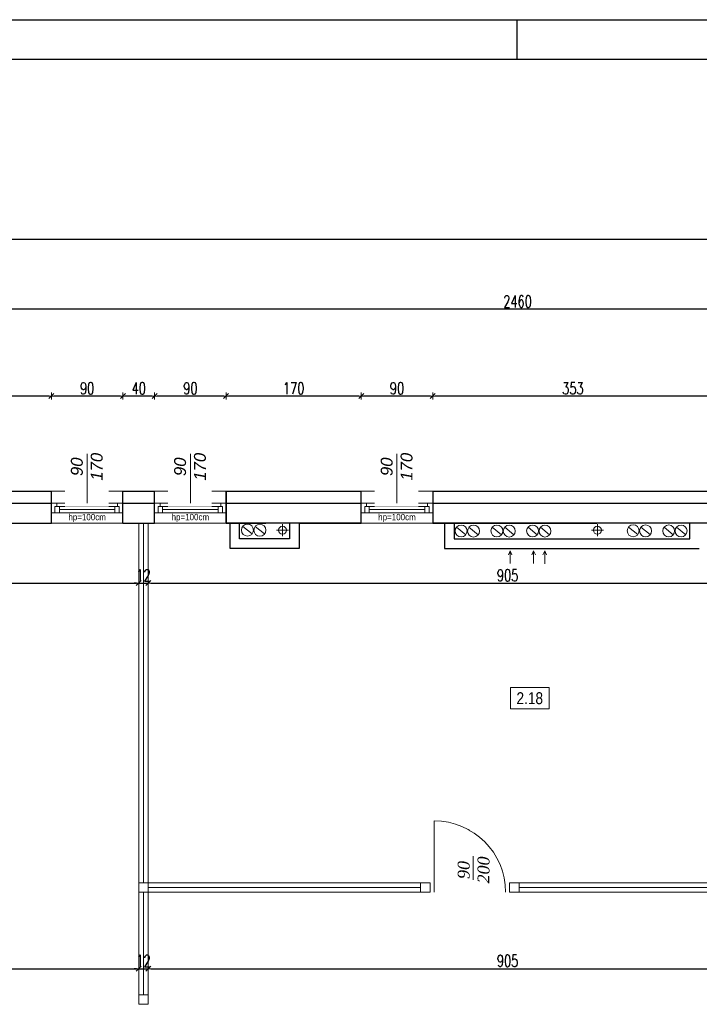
# Model space of a CAD drawing. Header units: millimetres. Extents: x 64838 to 107664, y -36848 to 0.
# Tile 84 of 109: x 86999 to 87855, y -28131 to -26891. Entities that reach past the tile are written whole.
import ezdxf

# ---------------------------------------------------------------- set-up
doc = ezdxf.new("R2010")
doc.units = ezdxf.units.MM
doc.layers.get('Defpoints').update_dxf_attribs({"color": 30})
for name, color, linetype, lineweight in [('0.35', 132, 'Continuous', 35), ('J opisy', 7, 'Continuous', 9), ('J stolarka_okna', 144, 'Continuous', 0), ('J wymiary', 1, 'Continuous', 9), ('OPIS', 7, 'Continuous', 5), ('sciany', 252, 'Continuous', 30)]:
    doc.layers.add(name, color=color, linetype=linetype, lineweight=lineweight)
doc.layers.add('e-cad_opisy', color=7, linetype='Continuous')
doc.styles.add('ADESK2', font='simplex', dxfattribs={"width": 0.7})
doc.styles.get("Standard").update_dxf_attribs({"font": 'arial.ttf'})
doc.dimstyles.new('1-100', dxfattribs={"dimscale": 1.5, "dimtxt": 10, "dimasz": 2, "dimexe": 1, "dimexo": 1, "dimgap": 1.5, "dimtad": 1, "dimdec": 0, "dimrnd": 0.5, "dimdsep": 46, "dimtxsty": 'ADESK2', "dimblk": 'wymiar', "dimcen": -1, "dimdle": 5, "dimse1": 1, "dimse2": 1, "dimclrd": 256, "dimclre": 256, "dimclrt": 256, "dimadec": 0, "dimazin": 0, "dimtfac": 1, "dimtdec": 0, "dimtix": 1, "dimtmove": 0, "dimatfit": 3, "dimfxl": 20, "dimfxlon": 1, "dimtolj": 1, "dimtzin": 0, "dimarcsym": 0})

# ---------------------------------------------------------------- blocks, each defined once
blk = doc.blocks.new('A1_poziom')
at = {"ltscale": 0.8}
blk.add_line((210, 589), (210, 594), dxfattribs=at)
for points in [[(0, 0), (0, 297), (25, 297), (25, 594), (841, 594), (841, 0)], [(30, 5), (836, 5), (836, 589), (30, 589)]]:
    blk.add_lwpolyline(points, close=True)
blk = doc.blocks.new('wymiar')
for p, q in [((1.5, 0), (-1.5, 0)), ((1.06, 1.06), (-1.06, -1.06)), ((0, 1.5), (0, -1.5))]:
    blk.add_line(p, q)
blk = doc.blocks.new('*D1376')
at = {"layer": 'Defpoints', "color": 0, "ltscale": 4}
for p in [(87149.3, -27540.6), (86772.8, -27545), (87149.3, -27600.6)]:
    blk.add_point(p, dxfattribs=at)
at = {"layer": 'J wymiary', "lineweight": -2}
blk.add_line((86775.8, -27600.6), (87146.3, -27600.6), dxfattribs=at)
at = {"layer": 'J wymiary', "lineweight": -2, "ltscale": 4, "xscale": 3, "yscale": 3, "zscale": 3, "rotation": 180}
blk.add_blockref('wymiar', (86772.8, -27600.6), dxfattribs=at)
at = {"layer": 'J wymiary', "lineweight": -2, "ltscale": 4, "xscale": 3, "yscale": 3, "zscale": 3}
blk.add_blockref('wymiar', (87149.3, -27600.6), dxfattribs=at)
at = {"layer": 'J wymiary', "ltscale": 4, "insert": (86961, -27590.8), "char_height": 15, "attachment_point": 5, "style": 'ADESK2'}
blk.add_mtext('\\A1;377', dxfattribs=at)
blk = doc.blocks.new('*D1377')
at = {"layer": 'Defpoints', "color": 0, "ltscale": 4}
for p in [(87149.3, -27540.6), (87161.3, -27540.2), (87161.3, -27600.6)]:
    blk.add_point(p, dxfattribs=at)
at = {"layer": 'J wymiary', "lineweight": -2}
for p, q in [((87146.3, -27600.6), (87143.3, -27600.6)), ((87149.3, -27600.6), (87161.3, -27600.6)), ((87164.3, -27600.6), (87167.3, -27600.6))]:
    blk.add_line(p, q, dxfattribs=at)
at = {"layer": 'J wymiary', "lineweight": -2, "ltscale": 4, "xscale": 3, "yscale": 3, "zscale": 3}
blk.add_blockref('wymiar', (87149.3, -27600.6), dxfattribs=at)
at = {"layer": 'J wymiary', "lineweight": -2, "ltscale": 4, "xscale": 3, "yscale": 3, "zscale": 3, "rotation": 180}
blk.add_blockref('wymiar', (87161.3, -27600.6), dxfattribs=at)
at = {"layer": 'J wymiary', "ltscale": 4, "insert": (87155.3, -27590.8), "char_height": 15, "attachment_point": 5, "style": 'ADESK2'}
blk.add_mtext('\\A1;12', dxfattribs=at)
blk = doc.blocks.new('*D1378')
at = {"layer": 'Defpoints', "color": 0, "ltscale": 4}
for p in [(87161.3, -27540.2), (88066.3, -27578.5), (88066.3, -27600.6)]:
    blk.add_point(p, dxfattribs=at)
at = {"layer": 'J wymiary', "lineweight": -2}
blk.add_line((87164.3, -27600.6), (88063.3, -27600.6), dxfattribs=at)
at = {"layer": 'J wymiary', "lineweight": -2, "ltscale": 4, "xscale": 3, "yscale": 3, "zscale": 3, "rotation": 180}
blk.add_blockref('wymiar', (87161.3, -27600.6), dxfattribs=at)
at = {"layer": 'J wymiary', "lineweight": -2, "ltscale": 4, "xscale": 3, "yscale": 3, "zscale": 3}
blk.add_blockref('wymiar', (88066.3, -27600.6), dxfattribs=at)
at = {"layer": 'J wymiary', "ltscale": 4, "insert": (87613.8, -27590.8), "char_height": 15, "attachment_point": 5, "style": 'ADESK2'}
blk.add_mtext('\\A1;905', dxfattribs=at)
blk = doc.blocks.new('*D1400')
at = {"layer": 'Defpoints', "color": 0, "ltscale": 4}
for p in [(86772.8, -28030.6), (87149.3, -28026.2), (87149.3, -28086.2)]:
    blk.add_point(p, dxfattribs=at)
at = {"layer": 'J wymiary', "lineweight": -2}
blk.add_line((86775.8, -28086.2), (87146.3, -28086.2), dxfattribs=at)
at = {"layer": 'J wymiary', "lineweight": -2, "ltscale": 4, "xscale": 3, "yscale": 3, "zscale": 3, "rotation": 180}
blk.add_blockref('wymiar', (86772.8, -28086.2), dxfattribs=at)
at = {"layer": 'J wymiary', "lineweight": -2, "ltscale": 4, "xscale": 3, "yscale": 3, "zscale": 3}
blk.add_blockref('wymiar', (87149.3, -28086.2), dxfattribs=at)
at = {"layer": 'J wymiary', "ltscale": 4, "insert": (86961, -28076.4), "char_height": 15, "attachment_point": 5, "style": 'ADESK2'}
blk.add_mtext('\\A1;377', dxfattribs=at)
blk = doc.blocks.new('*D1401')
at = {"layer": 'Defpoints', "color": 0, "ltscale": 4}
for p in [(87149.3, -28026.2), (87161.3, -28025.8), (87161.3, -28086.2)]:
    blk.add_point(p, dxfattribs=at)
at = {"layer": 'J wymiary', "lineweight": -2}
for p, q in [((87146.3, -28086.2), (87143.3, -28086.2)), ((87149.3, -28086.2), (87161.3, -28086.2)), ((87164.3, -28086.2), (87167.3, -28086.2))]:
    blk.add_line(p, q, dxfattribs=at)
at = {"layer": 'J wymiary', "lineweight": -2, "ltscale": 4, "xscale": 3, "yscale": 3, "zscale": 3}
blk.add_blockref('wymiar', (87149.3, -28086.2), dxfattribs=at)
at = {"layer": 'J wymiary', "lineweight": -2, "ltscale": 4, "xscale": 3, "yscale": 3, "zscale": 3, "rotation": 180}
blk.add_blockref('wymiar', (87161.3, -28086.2), dxfattribs=at)
at = {"layer": 'J wymiary', "ltscale": 4, "insert": (87155.3, -28076.4), "char_height": 15, "attachment_point": 5, "style": 'ADESK2'}
blk.add_mtext('\\A1;12', dxfattribs=at)
blk = doc.blocks.new('*D1402')
at = {"layer": 'Defpoints', "color": 0, "ltscale": 4}
for p in [(87161.3, -28025.8), (88066.3, -28064.1), (88066.3, -28086.2)]:
    blk.add_point(p, dxfattribs=at)
at = {"layer": 'J wymiary', "lineweight": -2}
blk.add_line((87164.3, -28086.2), (88063.3, -28086.2), dxfattribs=at)
at = {"layer": 'J wymiary', "lineweight": -2, "ltscale": 4, "xscale": 3, "yscale": 3, "zscale": 3, "rotation": 180}
blk.add_blockref('wymiar', (87161.3, -28086.2), dxfattribs=at)
at = {"layer": 'J wymiary', "lineweight": -2, "ltscale": 4, "xscale": 3, "yscale": 3, "zscale": 3}
blk.add_blockref('wymiar', (88066.3, -28086.2), dxfattribs=at)
at = {"layer": 'J wymiary', "ltscale": 4, "insert": (87613.8, -28076.4), "char_height": 15, "attachment_point": 5, "style": 'ADESK2'}
blk.add_mtext('\\A1;905', dxfattribs=at)
blk = doc.blocks.new('*D1502')
at = {"layer": 'Defpoints', "color": 0, "ltscale": 4}
for p in [(87519.5, -27365), (87872.5, -27488.9), (87519.5, -27493.1)]:
    blk.add_point(p, dxfattribs=at)
at = {"layer": 'J wymiary', "lineweight": -2}
blk.add_line((87869.5, -27365), (87522.5, -27365), dxfattribs=at)
at = {"layer": 'J wymiary', "lineweight": -2, "ltscale": 4, "xscale": 3, "yscale": 3, "zscale": 3, "rotation": 180}
blk.add_blockref('wymiar', (87519.5, -27365), dxfattribs=at)
at = {"layer": 'J wymiary', "lineweight": -2, "ltscale": 4, "xscale": 3, "yscale": 3, "zscale": 3}
blk.add_blockref('wymiar', (87872.5, -27365), dxfattribs=at)
at = {"layer": 'J wymiary', "ltscale": 4, "insert": (87696, -27355.3), "char_height": 15, "attachment_point": 5, "style": 'ADESK2'}
blk.add_mtext('\\A1;353', dxfattribs=at)
blk = doc.blocks.new('*D1503')
at = {"layer": 'Defpoints', "color": 0, "ltscale": 4}
for p in [(87429.5, -27365), (87429.5, -27492.4), (87519.5, -27493.1)]:
    blk.add_point(p, dxfattribs=at)
at = {"layer": 'J wymiary', "lineweight": -2}
blk.add_line((87516.5, -27365), (87432.5, -27365), dxfattribs=at)
at = {"layer": 'J wymiary', "lineweight": -2, "ltscale": 4, "xscale": 3, "yscale": 3, "zscale": 3, "rotation": 180}
blk.add_blockref('wymiar', (87429.5, -27365), dxfattribs=at)
at = {"layer": 'J wymiary', "lineweight": -2, "ltscale": 4, "xscale": 3, "yscale": 3, "zscale": 3}
blk.add_blockref('wymiar', (87519.5, -27365), dxfattribs=at)
at = {"layer": 'J wymiary', "ltscale": 4, "insert": (87474.5, -27355.3), "char_height": 15, "attachment_point": 5, "style": 'ADESK2'}
blk.add_mtext('\\A1;90', dxfattribs=at)
blk = doc.blocks.new('*D1504')
at = {"layer": 'Defpoints', "color": 0, "ltscale": 4}
for p in [(87259.3, -27365), (87259.3, -27491.3), (87429.5, -27492.4)]:
    blk.add_point(p, dxfattribs=at)
at = {"layer": 'J wymiary', "lineweight": -2}
blk.add_line((87426.5, -27365), (87262.3, -27365), dxfattribs=at)
at = {"layer": 'J wymiary', "lineweight": -2, "ltscale": 4, "xscale": 3, "yscale": 3, "zscale": 3, "rotation": 180}
blk.add_blockref('wymiar', (87259.3, -27365), dxfattribs=at)
at = {"layer": 'J wymiary', "lineweight": -2, "ltscale": 4, "xscale": 3, "yscale": 3, "zscale": 3}
blk.add_blockref('wymiar', (87429.5, -27365), dxfattribs=at)
at = {"layer": 'J wymiary', "ltscale": 4, "insert": (87344.4, -27355.3), "char_height": 15, "attachment_point": 5, "style": 'ADESK2'}
blk.add_mtext('\\A1;170', dxfattribs=at)
blk = doc.blocks.new('*D1505')
at = {"layer": 'Defpoints', "color": 0, "ltscale": 4}
for p in [(87169.3, -27365), (87169.3, -27489.9), (87259.3, -27491.3)]:
    blk.add_point(p, dxfattribs=at)
at = {"layer": 'J wymiary', "lineweight": -2}
blk.add_line((87256.3, -27365), (87172.3, -27365), dxfattribs=at)
at = {"layer": 'J wymiary', "lineweight": -2, "ltscale": 4, "xscale": 3, "yscale": 3, "zscale": 3, "rotation": 180}
blk.add_blockref('wymiar', (87169.3, -27365), dxfattribs=at)
at = {"layer": 'J wymiary', "lineweight": -2, "ltscale": 4, "xscale": 3, "yscale": 3, "zscale": 3}
blk.add_blockref('wymiar', (87259.3, -27365), dxfattribs=at)
at = {"layer": 'J wymiary', "ltscale": 4, "insert": (87214.3, -27355.3), "char_height": 15, "attachment_point": 5, "style": 'ADESK2'}
blk.add_mtext('\\A1;90', dxfattribs=at)
blk = doc.blocks.new('*D1506')
at = {"layer": 'Defpoints', "color": 0, "ltscale": 4}
for p in [(87129.3, -27365), (87129.3, -27489.5), (87169.3, -27489.9)]:
    blk.add_point(p, dxfattribs=at)
at = {"layer": 'J wymiary', "lineweight": -2}
blk.add_line((87166.3, -27365), (87132.3, -27365), dxfattribs=at)
at = {"layer": 'J wymiary', "lineweight": -2, "ltscale": 4, "xscale": 3, "yscale": 3, "zscale": 3, "rotation": 180}
blk.add_blockref('wymiar', (87129.3, -27365), dxfattribs=at)
at = {"layer": 'J wymiary', "lineweight": -2, "ltscale": 4, "xscale": 3, "yscale": 3, "zscale": 3}
blk.add_blockref('wymiar', (87169.3, -27365), dxfattribs=at)
at = {"layer": 'J wymiary', "ltscale": 4, "insert": (87149.3, -27355.3), "char_height": 15, "attachment_point": 5, "style": 'ADESK2'}
blk.add_mtext('\\A1;40', dxfattribs=at)
blk = doc.blocks.new('*D1507')
at = {"layer": 'Defpoints', "color": 0, "ltscale": 4}
for p in [(87039.3, -27365), (87039.3, -27490.6), (87129.3, -27489.5)]:
    blk.add_point(p, dxfattribs=at)
at = {"layer": 'J wymiary', "lineweight": -2}
blk.add_line((87126.3, -27365), (87042.3, -27365), dxfattribs=at)
at = {"layer": 'J wymiary', "lineweight": -2, "ltscale": 4, "xscale": 3, "yscale": 3, "zscale": 3, "rotation": 180}
blk.add_blockref('wymiar', (87039.3, -27365), dxfattribs=at)
at = {"layer": 'J wymiary', "lineweight": -2, "ltscale": 4, "xscale": 3, "yscale": 3, "zscale": 3}
blk.add_blockref('wymiar', (87129.3, -27365), dxfattribs=at)
at = {"layer": 'J wymiary', "ltscale": 4, "insert": (87084.3, -27355.3), "char_height": 15, "attachment_point": 5, "style": 'ADESK2'}
blk.add_mtext('\\A1;90', dxfattribs=at)
blk = doc.blocks.new('*D1508')
at = {"layer": 'Defpoints', "color": 0, "ltscale": 4}
for p in [(86876.8, -27365), (86876.8, -27491), (87039.3, -27490.6)]:
    blk.add_point(p, dxfattribs=at)
at = {"layer": 'J wymiary', "lineweight": -2}
blk.add_line((87036.3, -27365), (86879.8, -27365), dxfattribs=at)
at = {"layer": 'J wymiary', "lineweight": -2, "ltscale": 4, "xscale": 3, "yscale": 3, "zscale": 3, "rotation": 180}
blk.add_blockref('wymiar', (86876.8, -27365), dxfattribs=at)
at = {"layer": 'J wymiary', "lineweight": -2, "ltscale": 4, "xscale": 3, "yscale": 3, "zscale": 3}
blk.add_blockref('wymiar', (87039.3, -27365), dxfattribs=at)
at = {"layer": 'J wymiary', "ltscale": 4, "insert": (86958, -27355.3), "char_height": 15, "attachment_point": 5, "style": 'ADESK2'}
blk.add_mtext('\\A1;163', dxfattribs=at)
blk = doc.blocks.new('*D1516')
at = {"layer": 'Defpoints', "color": 0, "ltscale": 4}
for p in [(86396.3, -27255.6), (86396.3, -27733.6), (88856.3, -27800.4)]:
    blk.add_point(p, dxfattribs=at)
at = {"layer": 'J wymiary', "lineweight": -2}
blk.add_line((88853.3, -27255.6), (86399.3, -27255.6), dxfattribs=at)
at = {"layer": 'J wymiary', "lineweight": -2, "ltscale": 4, "xscale": 3, "yscale": 3, "zscale": 3, "rotation": 180}
blk.add_blockref('wymiar', (86396.3, -27255.6), dxfattribs=at)
at = {"layer": 'J wymiary', "lineweight": -2, "ltscale": 4, "xscale": 3, "yscale": 3, "zscale": 3}
blk.add_blockref('wymiar', (88856.3, -27255.6), dxfattribs=at)
at = {"layer": 'J wymiary', "ltscale": 4, "insert": (87626.3, -27245.8), "char_height": 15, "attachment_point": 5, "style": 'ADESK2'}
blk.add_mtext('\\A1;2460', dxfattribs=at)
blk = doc.blocks.new('*D1517')
at = {"layer": 'Defpoints', "color": 0, "ltscale": 4}
for p in [(92486.3, -27167.6), (86396.3, -27485), (92486.3, -29537.5)]:
    blk.add_point(p, dxfattribs=at)
at = {"layer": 'J wymiary', "lineweight": -2}
blk.add_line((86399.3, -27167.6), (92483.3, -27167.6), dxfattribs=at)
at = {"layer": 'J wymiary', "lineweight": -2, "ltscale": 4, "xscale": 3, "yscale": 3, "zscale": 3, "rotation": 180}
blk.add_blockref('wymiar', (86396.3, -27167.6), dxfattribs=at)
at = {"layer": 'J wymiary', "lineweight": -2, "ltscale": 4, "xscale": 3, "yscale": 3, "zscale": 3}
blk.add_blockref('wymiar', (92486.3, -27167.6), dxfattribs=at)
at = {"layer": 'J wymiary', "ltscale": 4, "insert": (89441.3, -27157.9), "char_height": 15, "attachment_point": 5, "style": 'ADESK2'}
blk.add_mtext('\\A1;6090', dxfattribs=at)

msp = doc.modelspace()

# ---------------------------------------------------------------- linework, layer by layer
at = {"layer": '0.35'}
for p, q in [((87259.27, -27524.98), (87259.27, -27484.98)), ((87706.27, -27524.98), (87519.46, -27524.98)), ((87706.27, -27524.98), (87726.27, -27524.98))]:
    msp.add_line(p, q, dxfattribs=at)
at = {"layer": '0.35', "ltscale": 1.5}
for p, q in [((87259.27, -27524.98), (87309.27, -27524.98)), ((87519.46, -27524.98), (87706.27, -27524.98)), ((87706.27, -27524.98), (87519.46, -27524.98)), ((87706.27, -27524.98), (87726.27, -27524.98))]:
    msp.add_line(p, q, dxfattribs=at)
at = {"layer": 'J opisy', "linetype": 'Continuous', "lineweight": 9}
for p, q in [((87291.96, -27538.65), (87280.37, -27529.12)), ((87330.27, -27541.58), (87330.27, -27526.38)), ((87726.85, -27541.58), (87726.85, -27526.38)), ((87307.56, -27538.74), (87295.98, -27529.21)), ((87337.87, -27533.98), (87322.67, -27533.98)), ((87561.05, -27539.71), (87549.46, -27530.18)), ((87576.65, -27539.8), (87565.07, -27530.27)), ((87606.05, -27539.71), (87594.46, -27530.18)), ((87621.65, -27539.8), (87610.07, -27530.27)), ((87651.05, -27539.71), (87639.46, -27530.18)), ((87666.65, -27539.8), (87655.07, -27530.27)), ((87734.45, -27533.98), (87719.25, -27533.98)), ((87777.69, -27539.5), (87766.11, -27529.97)), ((87793.3, -27539.59), (87781.71, -27530.06)), ((87822.44, -27539.62), (87810.86, -27530.09)), ((87838.05, -27539.71), (87826.46, -27530.18)), ((87616.95, -27559.83), (87614.72, -27565.01)), ((87616.95, -27576.11), (87616.95, -27559.83)), ((87616.95, -27559.83), (87619.18, -27565.01)), ((87646.46, -27559.83), (87644.23, -27565.01)), ((87646.46, -27576.11), (87646.46, -27559.83)), ((87646.46, -27559.83), (87648.69, -27565.01)), ((87660.56, -27560), (87658.33, -27565.19)), ((87660.56, -27576.29), (87660.56, -27560)), ((87660.56, -27560), (87662.79, -27565.19))]:
    msp.add_line(p, q, dxfattribs=at)
for centre, radius in [((87286.16, -27533.89), 7.5), ((87301.77, -27533.98), 7.5), ((87330.27, -27533.98), 5), ((87555.25, -27534.95), 7.5), ((87570.86, -27535.04), 7.5), ((87600.25, -27534.95), 7.5), ((87615.86, -27535.04), 7.5), ((87645.25, -27534.95), 7.5), ((87660.86, -27535.04), 7.5), ((87726.85, -27533.98), 5), ((87771.9, -27534.73), 7.5), ((87787.51, -27534.82), 7.5), ((87816.65, -27534.85), 7.5), ((87832.25, -27534.95), 7.5)]:
    msp.add_circle(centre, radius, dxfattribs=at)
at = {"layer": 'J stolarka_okna', "linetype": 'Continuous', "lineweight": 9}
for p, q in [((87129.27, -27484.98), (87039.27, -27484.98)), ((87259.27, -27484.98), (87169.27, -27484.98)), ((87519.46, -27484.98), (87429.46, -27484.98)), ((87039.27, -27499.98), (87129.27, -27499.98)), ((87049.27, -27503.98), (87119.27, -27503.98)), ((87169.27, -27499.98), (87259.27, -27499.98)), ((87179.27, -27503.98), (87249.27, -27503.98)), ((87429.46, -27499.98), (87519.46, -27499.98)), ((87439.46, -27503.98), (87509.46, -27503.98)), ((87039.27, -27511.98), (87129.27, -27511.98)), ((87049.27, -27507.98), (87119.27, -27507.98)), ((87169.27, -27511.98), (87259.27, -27511.98)), ((87179.27, -27507.98), (87249.27, -27507.98)), ((87429.46, -27511.98), (87519.46, -27511.98)), ((87439.46, -27507.98), (87509.46, -27507.98)), ((87129.27, -27524.98), (87039.27, -27524.98)), ((87259.27, -27524.98), (87169.27, -27524.98)), ((87519.46, -27524.98), (87429.46, -27524.98))]:
    msp.add_line(p, q, dxfattribs=at)
at = {"layer": 'J stolarka_okna'}
for p, q in [((87149.27, -27989.98), (87149.27, -27524.98)), ((87155.27, -27524.98), (87155.27, -27977.98)), ((87161.27, -27989.98), (87161.27, -27524.98)), ((87521.27, -27989.98), (87521.27, -27899.98)), ((87149.27, -27977.98), (87516.27, -27977.98)), ((87161.27, -27983.98), (87504.27, -27983.98)), ((87504.27, -27977.98), (87516.27, -27977.98)), ((87504.27, -27977.98), (87504.27, -27989.98)), ((87516.27, -27989.98), (87516.27, -27977.98)), ((87516.27, -27977.98), (87516.27, -27989.98)), ((87616.27, -27977.98), (88066.27, -27977.98)), ((87616.27, -27989.98), (87616.27, -27977.98)), ((87616.27, -27977.98), (87616.27, -27989.98)), ((87628.27, -27977.98), (87628.27, -27989.98)), ((87628.27, -27983.98), (88054.27, -27983.98)), ((87149.27, -27989.98), (87516.27, -27989.98)), ((87149.27, -27989.98), (87161.27, -27989.98)), ((87149.27, -27989.98), (87149.27, -28001.98)), ((87155.27, -27989.98), (87155.27, -28118.98)), ((87161.27, -27989.98), (87161.27, -28001.98)), ((87504.27, -27989.98), (87516.27, -27989.98)), ((87616.27, -27989.98), (88066.27, -27989.98)), ((87149.27, -28001.98), (87149.27, -28130.98)), ((87161.27, -28001.98), (87161.27, -28130.98)), ((87149.27, -28118.98), (87161.27, -28118.98)), ((87149.27, -28118.98), (87149.27, -28130.98)), ((87161.27, -28118.98), (87161.27, -28130.98)), ((87149.27, -28130.98), (87161.27, -28130.98))]:
    msp.add_line(p, q, dxfattribs=at)
at = {"layer": 'J stolarka_okna', "linetype": 'Continuous', "lineweight": 9}
for points in [[(87043.77, -27511.98), (87039.27, -27511.98), (87039.27, -27499.98), (87046.02, -27499.98), (87046.02, -27503.98), (87043.77, -27503.98)], [(87049.27, -27511.98), (87043.77, -27511.98), (87043.77, -27503.98), (87049.27, -27503.98)], [(87119.27, -27511.98), (87124.77, -27511.98), (87124.77, -27503.98), (87119.27, -27503.98)], [(87124.77, -27511.98), (87129.27, -27511.98), (87129.27, -27499.98), (87122.52, -27499.98), (87122.52, -27503.98), (87124.77, -27503.98)], [(87173.77, -27511.98), (87169.27, -27511.98), (87169.27, -27499.98), (87176.02, -27499.98), (87176.02, -27503.98), (87173.77, -27503.98)], [(87179.27, -27511.98), (87173.77, -27511.98), (87173.77, -27503.98), (87179.27, -27503.98)], [(87249.27, -27511.98), (87254.77, -27511.98), (87254.77, -27503.98), (87249.27, -27503.98)], [(87254.77, -27511.98), (87259.27, -27511.98), (87259.27, -27499.98), (87252.52, -27499.98), (87252.52, -27503.98), (87254.77, -27503.98)], [(87433.96, -27511.98), (87429.46, -27511.98), (87429.46, -27499.98), (87436.21, -27499.98), (87436.21, -27503.98), (87433.96, -27503.98)], [(87439.46, -27511.98), (87433.96, -27511.98), (87433.96, -27503.98), (87439.46, -27503.98)], [(87509.46, -27511.98), (87514.96, -27511.98), (87514.96, -27503.98), (87509.46, -27503.98)], [(87514.96, -27511.98), (87519.46, -27511.98), (87519.46, -27499.98), (87512.71, -27499.98), (87512.71, -27503.98), (87514.96, -27503.98)]]:
    msp.add_lwpolyline(points, close=True, dxfattribs=at)
at = {"layer": 'OPIS'}
msp.add_lwpolyline([(87666.04, -27759.09), (87617.29, -27759.09), (87617.29, -27732.22), (87666.04, -27732.22)], close=True, dxfattribs=at)
at = {"layer": 'sciany'}
for p, q in [((86876.77, -27484.98), (87039.27, -27484.98)), ((87039.27, -27524.98), (87039.27, -27484.98)), ((87129.27, -27484.98), (87169.27, -27484.98)), ((87129.27, -27524.98), (87129.27, -27484.98)), ((87169.27, -27524.98), (87169.27, -27484.98)), ((87259.27, -27484.98), (87429.46, -27484.98)), ((87259.27, -27524.98), (87259.27, -27484.98)), ((87429.46, -27524.98), (87429.46, -27484.98)), ((87519.46, -27484.98), (87872.46, -27484.98)), ((87519.46, -27484.98), (87519.46, -27524.98)), ((86876.77, -27499.98), (87039.27, -27499.98)), ((87129.27, -27499.98), (87169.27, -27499.98)), ((87259.27, -27499.98), (87429.46, -27499.98)), ((87519.46, -27499.98), (87872.46, -27499.98)), ((86876.77, -27524.98), (87039.27, -27524.98)), ((87129.27, -27524.98), (87169.27, -27524.98)), ((87351.27, -27524.98), (87259.27, -27524.98)), ((87264.27, -27556.98), (87264.27, -27524.98)), ((87276.27, -27544.98), (87276.27, -27524.98)), ((87339.27, -27524.98), (87339.27, -27544.98)), ((87351.27, -27524.98), (87429.46, -27524.98)), ((87429.46, -27524.98), (87351.27, -27524.98)), ((87351.27, -27524.98), (87351.27, -27556.98)), ((87519.46, -27524.98), (87706.27, -27524.98)), ((87534.27, -27524.98), (87534.27, -27556.97)), ((87546.27, -27524.98), (87546.27, -27544.97)), ((87872.46, -27524.98), (87706.27, -27524.98)), ((87843.27, -27544.97), (87843.27, -27524.98)), ((87339.27, -27544.98), (87276.27, -27544.98)), ((87546.27, -27544.98), (87843.27, -27544.98)), ((87351.27, -27556.98), (87264.27, -27556.98)), ((87534.27, -27556.97), (87855.1, -27556.97))]:
    msp.add_line(p, q, dxfattribs=at)

# ---------------------------------------------------------------- block references
at = {"layer": 'e-cad_opisy', "ltscale": 4, "xscale": 10, "yscale": 10, "zscale": 10}
msp.add_blockref('A1_poziom', (85525.87, -32831.02), dxfattribs=at)

# ---------------------------------------------------------------- texts
at = {"layer": 'J opisy', "char_height": 8, "width": 72.5, "attachment_point": 5, "line_spacing_factor": 0.771429}
for insert in [(87084.27, -27518.62), (87214.27, -27518.62), (87474.46, -27518.62)]:
    msp.add_mtext('\\pxsm1;{\\W0.9;hp=100cm}', dxfattribs=dict(at, insert=insert))
at = {"layer": 'OPIS', "insert": (87641.67, -27745.66), "char_height": 15, "width": 48.75, "attachment_point": 5, "line_spacing_factor": 0.857143}
msp.add_mtext('{\\fArial Narrow|b0|i0|c238|p34;2.18}', dxfattribs=at)

# ---------------------------------------------------------------- dimensions: what is measured, and where the dimension line sits
at = {"layer": 'J wymiary'}
for base, p1, p2, picture, middle in [((86876.76792966, -27365.00118332), (87039.26792966, -27490.61176383), (86876.76792966, -27490.97481363), '*D1508', (86958.01792966, -27355.25118332)), ((87129.27, -27365), (87169.27, -27489.89), (87129.27, -27489.52), '*D1506', (87149.27, -27355.25)), ((87259.27, -27365), (87429.46, -27492.43), (87259.27, -27491.34), '*D1504', (87344.36, -27355.25)), ((87519.46, -27365), (87872.46, -27488.94), (87519.46, -27493.11), '*D1502', (87695.96, -27355.25)), ((87149.26792966, -27600.57065622), (86772.76792966, -27544.98401699), (87149.26792966, -27540.55146171), '*D1376', (86961.01792966, -27590.82065622)), ((87161.27, -27600.57), (87149.27, -27540.55), (87161.27, -27540.18), '*D1377', (87155.27, -27590.82)), ((88066.27, -27600.57), (87161.27, -27540.18), (88066.27, -27578.53), '*D1378', (87613.77, -27590.82)), ((87149.26792966, -28086.17300193), (86772.76792966, -28030.5863627), (87149.26792966, -28026.15380742), '*D1400', (86961.01792966, -28076.42300193)), ((87161.27, -28086.17), (87149.27, -28026.15), (87161.27, -28025.78), '*D1401', (87155.27, -28076.42)), ((88066.27, -28086.17), (87161.27, -28025.78), (88066.27, -28064.13), '*D1402', (87613.77, -28076.42))]:
    dim = msp.add_linear_dim(base=base, p1=p1, p2=p2, dimstyle='1-100', override={"dimblk": 'wymiar'}, dxfattribs=at)
    dim.commit()
    dim.dimension.update_dxf_attribs({"geometry": picture, "text_midpoint": middle})

# ---------------------------------------------------------------- next in the draw order: texts
at = {"layer": 'J opisy', "char_height": 15, "width": 85.2264, "attachment_point": 5, "rotation": 90, "bg_fill": 2}
for s, insert in [('{\\fArial|b0|i1|c238|p18;90\\P170}', (87083.89, -27454.08)), ('{\\fArial|b0|i1|c238|p18;90\\P170}', (87213.89, -27454.08)), ('{\\fArial|b0|i1|c238|p18;90\\P170}', (87474.09, -27454.08)), ('{\\fTimes New Roman|b0|i1|c238|p18;90\\P200}', (87571.05, -27961.87))]:
    msp.add_mtext(s, dxfattribs=dict(at, insert=insert))

# ---------------------------------------------------------------- next in the draw order: linework, layer by layer
at = {"layer": 'J opisy', "linetype": 'Continuous', "lineweight": 9}
for p, q in [((87084.27, -27499.98), (87084.27, -27437.81)), ((87214.27, -27499.98), (87214.27, -27437.81)), ((87474.46, -27499.98), (87474.46, -27437.81))]:
    msp.add_line(p, q, dxfattribs=at)
at = {"layer": 'J opisy'}
msp.add_line((87570.28, -27944.7), (87570.28, -27974.35), dxfattribs=at)
at = {"layer": 'J stolarka_okna'}
msp.add_arc((87521.27, -27989.98), 90, 0, 90, dxfattribs=at)

# ---------------------------------------------------------------- next in the draw order: dimensions: what is measured, and where the dimension line sits
at = {"layer": 'J wymiary'}
for base, p1, p2, picture, middle in [((92486.27, -27167.63), (86396.27, -27484.98), (92486.27, -29537.48), '*D1517', (89441.27, -27157.88)), ((86396.27, -27255.57), (88856.27, -27800.39), (86396.27, -27733.62), '*D1516', (87626.27, -27245.82)), ((87039.27, -27365), (87129.27, -27489.52), (87039.27, -27490.61), '*D1507', (87084.27, -27355.25)), ((87169.27, -27365), (87259.27, -27491.34), (87169.27, -27489.89), '*D1505', (87214.27, -27355.25)), ((87429.46, -27365), (87519.46, -27493.11), (87429.46, -27492.43), '*D1503', (87474.46, -27355.25))]:
    dim = msp.add_linear_dim(base=base, p1=p1, p2=p2, dimstyle='1-100', override={"dimblk": 'wymiar'}, dxfattribs=at)
    dim.commit()
    dim.dimension.update_dxf_attribs({"geometry": picture, "text_midpoint": middle})

doc.saveas('drawing.dxf')
